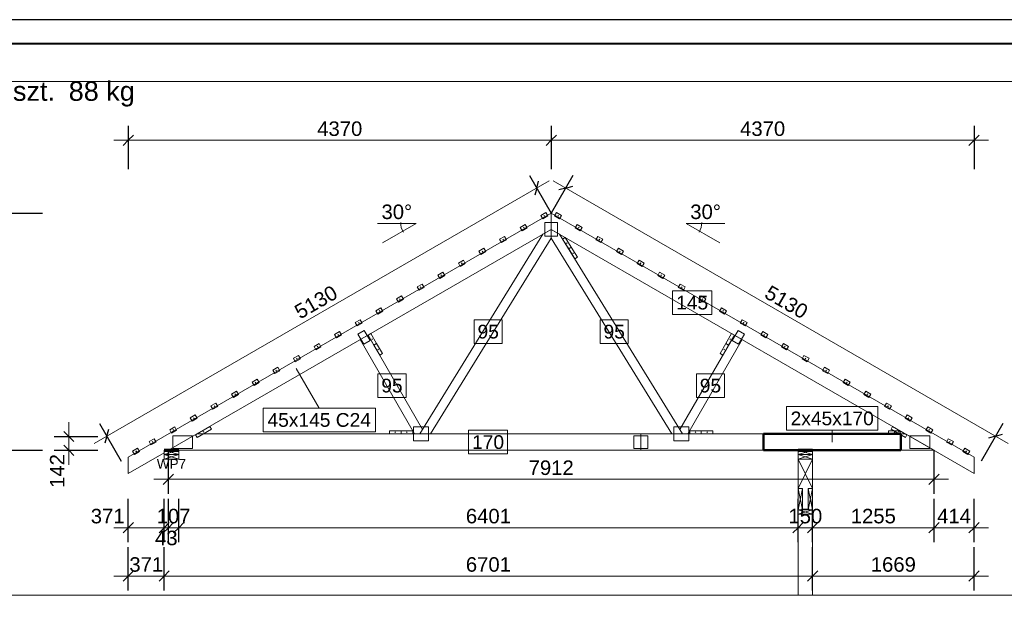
# Model space of a CAD drawing. Header units: centimetres. Extents: x 30569 to 37228, y -36705 to -28476.
# Tile 16 of 29: x 35407 to 36425, y -33496 to -32897. Entities that reach past the tile are written whole.
import ezdxf
from ezdxf.enums import TextEntityAlignment as Align

# ---------------------------------------------------------------- set-up
doc = ezdxf.new("R2010")
doc.units = ezdxf.units.CM
doc.layers.add('ramka', color=3, linetype='Continuous', lineweight=40)
doc.layers.add('Standard', color=7, linetype='Continuous')
doc.styles.add('Arial_PMR', font='arial.ttf')

msp = doc.modelspace()

# ---------------------------------------------------------------- linework, layer by layer
at = {"layer": 'Defpoints'}
msp.add_lwpolyline([(33978.4, -34997.11), (37228.4, -34997.11), (37228.4, -32897.11), (33978.4, -32897.11)], close=True, dxfattribs=at)
at = {"layer": 'ramka'}
msp.add_lwpolyline([(34128.4, -34972.11), (37203.4, -34972.11), (37203.4, -32922.11), (34128.4, -32922.11)], close=True, dxfattribs=at)
at = {"layer": 'Standard', "color": 0, "lineweight": 0}
for p, q in [((36482.91, -32960.97), (35307.97, -32960.97)), ((35950.04, -33106.7), (35950.04, -33121)), ((35963.24, -33106.7), (35950.04, -33106.7)), ((35963.24, -33121), (35963.24, -33106.7)), ((35950.04, -33121), (35963.24, -33121)), ((36122.53, -33177.34), (36082.09, -33177.34)), ((36082.09, -33177.34), (36082.09, -33201.82)), ((36122.53, -33201.82), (36122.53, -33177.34)), ((36082.09, -33201.82), (36122.53, -33201.82)), ((35906.12, -33207.31), (35876.97, -33207.31)), ((35876.97, -33207.31), (35876.97, -33231.79)), ((35906.12, -33231.79), (35906.12, -33207.31)), ((36036.32, -33207.31), (36007.17, -33207.31)), ((36007.17, -33207.31), (36007.17, -33231.79)), ((36036.32, -33231.79), (36036.32, -33207.31)), ((35763.51, -33218.31), (35756.93, -33222.11)), ((35756.93, -33222.11), (35763.03, -33232.68)), ((35769.61, -33228.88), (35763.51, -33218.31)), ((36149.77, -33218.31), (36143.67, -33228.88)), ((36156.36, -33222.11), (36149.77, -33218.31)), ((36150.26, -33232.68), (36156.36, -33222.11)), ((35763.03, -33232.68), (35769.61, -33228.88)), ((35876.97, -33231.79), (35906.12, -33231.79)), ((36007.17, -33231.79), (36036.32, -33231.79)), ((36143.67, -33228.88), (36150.26, -33232.68)), ((35806.64, -33263.13), (35777.49, -33263.13)), ((35777.49, -33263.13), (35777.49, -33287.61)), ((35806.64, -33287.61), (35806.64, -33263.13)), ((36135.79, -33263.13), (36106.65, -33263.13)), ((36106.65, -33263.13), (36106.65, -33287.61)), ((36135.79, -33287.61), (36135.79, -33263.13)), ((35777.49, -33287.61), (35806.64, -33287.61)), ((36106.65, -33287.61), (36135.79, -33287.61)), ((35774.92, -33298.64), (35658.89, -33298.64)), ((35658.89, -33298.64), (35658.89, -33323.12)), ((35774.92, -33323.12), (35774.92, -33298.64)), ((36294.34, -33297.03), (36199.74, -33297.03)), ((36199.74, -33297.03), (36199.74, -33321.51)), ((36294.34, -33321.51), (36294.34, -33297.03)), ((35658.89, -33323.12), (35774.92, -33323.12)), ((35829.9, -33318.1), (35814.5, -33318.1)), ((35814.5, -33318.1), (35814.5, -33332.4)), ((35829.9, -33332.4), (35829.9, -33318.1)), ((35911.63, -33321.51), (35871.2, -33321.51)), ((35871.2, -33321.51), (35871.2, -33345.99)), ((35911.63, -33345.99), (35911.63, -33321.51)), ((36098.78, -33318.1), (36083.38, -33318.1)), ((36083.38, -33318.1), (36083.38, -33332.4)), ((36098.78, -33332.4), (36098.78, -33318.1)), ((36199.74, -33321.51), (36294.34, -33321.51)), ((35586.01, -33327.15), (35565.51, -33327.15)), ((35565.51, -33327.15), (35565.51, -33340.35)), ((35586.01, -33340.35), (35586.01, -33327.15)), ((35814.5, -33332.4), (35829.9, -33332.4)), ((36056.39, -33327.15), (36042.09, -33327.15)), ((36042.09, -33327.15), (36042.09, -33340.35)), ((36056.39, -33340.35), (36056.39, -33327.15)), ((36083.38, -33332.4), (36098.78, -33332.4)), ((36347.77, -33327.15), (36327.27, -33327.15)), ((36327.27, -33327.15), (36327.27, -33340.35)), ((36347.77, -33340.35), (36347.77, -33327.15)), ((35556.69, -33342.25), (35556.69, -33346.75)), ((35571.69, -33342.25), (35556.69, -33342.25)), ((35556.69, -33342.25), (35571.69, -33346.75)), ((35556.69, -33346.75), (35571.69, -33342.25)), ((35565.51, -33340.35), (35586.01, -33340.35)), ((35571.69, -33346.75), (35571.69, -33342.25)), ((36042.09, -33340.35), (36056.39, -33340.35)), ((36211.77, -33342.25), (36211.77, -33346.75)), ((36226.77, -33342.25), (36211.77, -33342.25)), ((36211.77, -33342.25), (36226.77, -33346.75)), ((36211.77, -33346.75), (36226.77, -33342.25)), ((36226.77, -33346.75), (36226.77, -33342.25)), ((36327.27, -33340.35), (36347.77, -33340.35)), ((35556.69, -33346.75), (35571.69, -33346.75)), ((35556.69, -33346.75), (35556.69, -33351.75)), ((35571.69, -33346.75), (35571.69, -33351.75)), ((35871.2, -33345.99), (35911.63, -33345.99)), ((36211.77, -33346.75), (36226.77, -33346.75)), ((36211.77, -33346.75), (36211.77, -33351.75)), ((36226.77, -33346.75), (36226.77, -33351.75)), ((35307.97, -33492.14), (36482.91, -33492.14))]:
    msp.add_line(p, q, dxfattribs=at)
at = {"layer": 'Standard', "color": 5, "lineweight": 25}
for p, q in [((35519.64, -33006.78), (35519.64, -33051.78)), ((35956.64, -33006.78), (35956.64, -33051.78)), ((36393.64, -33006.78), (36393.64, -33051.78)), ((35519.64, -33021.78), (35524.95, -33016.48)), ((35956.64, -33021.78), (35961.95, -33016.48)), ((35956.64, -33021.78), (35961.95, -33016.48)), ((36393.64, -33021.78), (36398.95, -33016.48)), ((35519.64, -33021.78), (35514.34, -33027.08)), ((35956.64, -33021.78), (35951.34, -33027.08)), ((35956.64, -33021.78), (35951.34, -33027.08)), ((36393.64, -33021.78), (36388.34, -33027.08)), ((35934.14, -33058.14), (35956.64, -33097.11)), ((35979.14, -33058.14), (35956.64, -33097.11)), ((35941.64, -33071.13), (35943.58, -33063.88)), ((35971.64, -33071.13), (35978.89, -33069.19)), ((35941.64, -33071.13), (35939.7, -33078.37)), ((35971.64, -33071.13), (35964.4, -33073.07)), ((35385.8, -33097.11), (35430.8, -33097.11)), ((35458.14, -33328.02), (35452.84, -33322.71)), ((35489.89, -33314.62), (35512.39, -33353.59)), ((35497.39, -33327.61), (35499.33, -33320.37)), ((36423.39, -33314.62), (36400.89, -33353.59)), ((35443.14, -33328.02), (35488.14, -33328.02)), ((35458.14, -33328.02), (35463.45, -33333.32)), ((35497.39, -33327.61), (35495.45, -33334.86)), ((36415.89, -33327.61), (36408.65, -33329.56)), ((36415.89, -33327.61), (36423.14, -33325.67)), ((35385.8, -33342.25), (35430.8, -33342.25)), ((35443.14, -33342.25), (35488.14, -33342.25)), ((35458.14, -33342.25), (35452.84, -33336.95)), ((35458.14, -33342.25), (35463.45, -33347.55)), ((35561.04, -33387.25), (35561.04, -33342.25)), ((36352.24, -33387.25), (36352.24, -33342.25)), ((35561.04, -33372.25), (35555.74, -33377.55)), ((35561.04, -33372.25), (35566.35, -33366.95)), ((36352.24, -33372.25), (36346.94, -33377.55)), ((36352.24, -33372.25), (36357.55, -33366.95)), ((35519.64, -33437.25), (35519.64, -33392.25)), ((35556.69, -33437.25), (35556.69, -33392.25)), ((35561.04, -33437.25), (35561.04, -33392.25)), ((35571.69, -33437.25), (35571.69, -33392.25)), ((36211.77, -33437.25), (36211.77, -33392.25)), ((36226.77, -33437.25), (36226.77, -33392.25)), ((36352.24, -33437.25), (36352.24, -33392.25)), ((36393.64, -33437.25), (36393.64, -33392.25)), ((35519.64, -33422.25), (35514.34, -33427.55)), ((35519.64, -33422.25), (35524.95, -33416.95)), ((35556.69, -33422.25), (35551.39, -33427.55)), ((35556.69, -33422.25), (35551.39, -33427.55)), ((35561.04, -33422.25), (35555.74, -33427.55)), ((35561.04, -33422.25), (35555.74, -33427.55)), ((35556.69, -33422.25), (35562, -33416.95)), ((35556.69, -33422.25), (35562, -33416.95)), ((35561.04, -33422.25), (35566.35, -33416.95)), ((35561.04, -33422.25), (35566.35, -33416.95)), ((35571.69, -33422.25), (35566.39, -33427.55)), ((35571.69, -33422.25), (35566.39, -33427.55)), ((35571.69, -33422.25), (35577, -33416.95)), ((35571.69, -33422.25), (35577, -33416.95)), ((36211.77, -33422.25), (36206.47, -33427.55)), ((36211.77, -33422.25), (36206.47, -33427.55)), ((36211.77, -33422.25), (36217.07, -33416.95)), ((36211.77, -33422.25), (36217.07, -33416.95)), ((36226.77, -33422.25), (36221.47, -33427.55)), ((36226.77, -33422.25), (36221.47, -33427.55)), ((36226.77, -33422.25), (36232.07, -33416.95)), ((36226.77, -33422.25), (36232.07, -33416.95)), ((36352.24, -33422.25), (36346.94, -33427.55)), ((36352.24, -33422.25), (36346.94, -33427.55)), ((36352.24, -33422.25), (36357.55, -33416.95)), ((36352.24, -33422.25), (36357.55, -33416.95)), ((36393.64, -33422.25), (36388.34, -33427.55)), ((36393.64, -33422.25), (36398.95, -33416.95)), ((35519.64, -33487.25), (35519.64, -33442.25)), ((35556.69, -33487.25), (35556.69, -33442.25)), ((36226.77, -33487.25), (36226.77, -33442.25)), ((36393.64, -33487.25), (36393.64, -33442.25)), ((35519.64, -33472.25), (35514.34, -33477.55)), ((35519.64, -33472.25), (35524.95, -33466.95)), ((35556.69, -33472.25), (35551.39, -33477.55)), ((35556.69, -33472.25), (35551.39, -33477.55)), ((35556.69, -33472.25), (35562, -33466.95)), ((35556.69, -33472.25), (35562, -33466.95)), ((36226.77, -33472.25), (36221.47, -33477.55)), ((36226.77, -33472.25), (36221.47, -33477.55)), ((36226.77, -33472.25), (36232.07, -33466.95)), ((36226.77, -33472.25), (36232.07, -33466.95)), ((36393.64, -33472.25), (36388.34, -33477.55)), ((36393.64, -33472.25), (36398.95, -33466.95))]:
    msp.add_line(p, q, dxfattribs=at)
at = {"layer": 'Standard', "color": 5, "lineweight": 0}
for p, q in [((35504.64, -33021.78), (36408.64, -33021.78)), ((35484.4, -33335.11), (35954.63, -33063.63)), ((35958.65, -33063.63), (36428.88, -33335.11)), ((35951.12, -33096.54), (35945.92, -33099.54)), ((35945.92, -33099.54), (35947.92, -33103.01)), ((35947.92, -33103.01), (35953.12, -33100.01)), ((35949.88, -33099.42), (35949.17, -33100.13)), ((35949.17, -33099.42), (35949.88, -33100.13)), ((35953.12, -33100.01), (35951.12, -33096.54)), ((35962.16, -33096.54), (35960.16, -33100.01)), ((35960.16, -33100.01), (35965.36, -33103.01)), ((35967.36, -33099.54), (35962.16, -33096.54)), ((35964.12, -33099.42), (35963.41, -33100.13)), ((35963.41, -33099.42), (35964.12, -33100.13)), ((35965.36, -33103.01), (35967.36, -33099.54)), ((35817.1, -33107.71), (35777.1, -33107.71)), ((35817.1, -33107.71), (35782.46, -33127.71)), ((35929.81, -33108.85), (35924.62, -33111.85)), ((35931.81, -33112.31), (35929.81, -33108.85)), ((35983.47, -33108.85), (35981.47, -33112.31)), ((35988.67, -33111.85), (35983.47, -33108.85)), ((36096.19, -33107.71), (36130.83, -33127.71)), ((36096.19, -33107.71), (36136.19, -33107.71)), ((35924.62, -33111.85), (35926.62, -33115.31)), ((35926.62, -33115.31), (35931.81, -33112.31)), ((35928.57, -33111.72), (35927.86, -33112.43)), ((35927.86, -33111.72), (35928.57, -33112.43)), ((35981.47, -33112.31), (35986.67, -33115.31)), ((35985.42, -33111.72), (35984.72, -33112.43)), ((35984.72, -33111.72), (35985.42, -33112.43)), ((35986.67, -33115.31), (35988.67, -33111.85)), ((35908.5, -33121.15), (35903.31, -33124.15)), ((35903.31, -33124.15), (35905.31, -33127.61)), ((35905.31, -33127.61), (35910.5, -33124.61)), ((35907.26, -33124.03), (35906.55, -33124.73)), ((35906.55, -33124.03), (35907.26, -33124.73)), ((35910.5, -33124.61), (35908.5, -33121.15)), ((36004.78, -33121.15), (36002.78, -33124.61)), ((36002.78, -33124.61), (36007.98, -33127.61)), ((36009.98, -33124.15), (36004.78, -33121.15)), ((36006.73, -33124.03), (36006.03, -33124.73)), ((36006.03, -33124.03), (36006.73, -33124.73)), ((36007.98, -33127.61), (36009.98, -33124.15)), ((35887.19, -33133.45), (35882, -33136.45)), ((35882, -33136.45), (35884, -33139.91)), ((35884, -33139.91), (35889.19, -33136.91)), ((35885.95, -33136.33), (35885.24, -33137.04)), ((35885.24, -33136.33), (35885.95, -33137.04)), ((35889.19, -33136.91), (35887.19, -33133.45)), ((36026.09, -33133.45), (36024.09, -33136.91)), ((36024.09, -33136.91), (36029.29, -33139.91)), ((36031.29, -33136.45), (36026.09, -33133.45)), ((36028.04, -33136.33), (36027.34, -33137.04)), ((36027.34, -33136.33), (36028.04, -33137.04)), ((36029.29, -33139.91), (36031.29, -33136.45)), ((35865.89, -33145.75), (35860.69, -33148.75)), ((35860.69, -33148.75), (35862.69, -33152.22)), ((35862.69, -33152.22), (35867.89, -33149.22)), ((35864.64, -33148.63), (35863.93, -33149.34)), ((35863.93, -33148.63), (35864.64, -33149.34)), ((35867.89, -33149.22), (35865.89, -33145.75)), ((36047.4, -33145.75), (36045.4, -33149.22)), ((36045.4, -33149.22), (36050.6, -33152.22)), ((36052.6, -33148.75), (36047.4, -33145.75)), ((36049.35, -33148.63), (36048.64, -33149.34)), ((36048.64, -33148.63), (36049.35, -33149.34)), ((36050.6, -33152.22), (36052.6, -33148.75)), ((35844.58, -33158.06), (35839.38, -33161.06)), ((35839.38, -33161.06), (35841.38, -33164.52)), ((35843.33, -33160.93), (35842.63, -33161.64)), ((35842.63, -33160.93), (35843.33, -33161.64)), ((35846.58, -33161.52), (35844.58, -33158.06)), ((36068.71, -33158.06), (36066.71, -33161.52)), ((36073.9, -33161.06), (36068.71, -33158.06)), ((36070.66, -33160.93), (36069.95, -33161.64)), ((36069.95, -33160.93), (36070.66, -33161.64)), ((36071.9, -33164.52), (36073.9, -33161.06)), ((35823.27, -33170.36), (35818.07, -33173.36)), ((35825.27, -33173.82), (35823.27, -33170.36)), ((35841.38, -33164.52), (35846.58, -33161.52)), ((36066.71, -33161.52), (36071.9, -33164.52)), ((36090.02, -33170.36), (36088.02, -33173.82)), ((36095.21, -33173.36), (36090.02, -33170.36)), ((35818.07, -33173.36), (35820.07, -33176.82)), ((35820.07, -33176.82), (35825.27, -33173.82)), ((35822.02, -33173.24), (35821.32, -33173.94)), ((35821.32, -33173.24), (35822.02, -33173.94)), ((36088.02, -33173.82), (36093.21, -33176.82)), ((36091.97, -33173.24), (36091.26, -33173.94)), ((36091.26, -33173.24), (36091.97, -33173.94)), ((36093.21, -33176.82), (36095.21, -33173.36)), ((35801.96, -33182.66), (35796.76, -33185.66)), ((35796.76, -33185.66), (35798.76, -33189.12)), ((35798.76, -33189.12), (35803.96, -33186.12)), ((35800.71, -33185.54), (35800.01, -33186.25)), ((35800.01, -33185.54), (35800.71, -33186.25)), ((35803.96, -33186.12), (35801.96, -33182.66)), ((36111.33, -33182.66), (36109.33, -33186.12)), ((36109.33, -33186.12), (36114.52, -33189.12)), ((36116.52, -33185.66), (36111.33, -33182.66)), ((36113.28, -33185.54), (36112.57, -33186.25)), ((36112.57, -33185.54), (36113.28, -33186.25)), ((36114.52, -33189.12), (36116.52, -33185.66)), ((35780.65, -33194.96), (35775.45, -33197.96)), ((35775.45, -33197.96), (35777.45, -33201.43)), ((35777.45, -33201.43), (35782.65, -33198.43)), ((35779.41, -33197.84), (35778.7, -33198.55)), ((35778.7, -33197.84), (35779.41, -33198.55)), ((35782.65, -33198.43), (35780.65, -33194.96)), ((36132.63, -33194.96), (36130.63, -33198.43)), ((36130.63, -33198.43), (36135.83, -33201.43)), ((36137.83, -33197.96), (36132.63, -33194.96)), ((36134.59, -33197.84), (36133.88, -33198.55)), ((36133.88, -33197.84), (36134.59, -33198.55)), ((36135.83, -33201.43), (36137.83, -33197.96)), ((35759.34, -33207.27), (35754.15, -33210.27)), ((35754.15, -33210.27), (35756.15, -33213.73)), ((35756.15, -33213.73), (35761.34, -33210.73)), ((35758.1, -33210.14), (35757.39, -33210.85)), ((35757.39, -33210.14), (35758.1, -33210.85)), ((35761.34, -33210.73), (35759.34, -33207.27)), ((36153.94, -33207.27), (36151.94, -33210.73)), ((36151.94, -33210.73), (36157.14, -33213.73)), ((36159.14, -33210.27), (36153.94, -33207.27)), ((36155.89, -33210.14), (36155.19, -33210.85)), ((36155.19, -33210.14), (36155.89, -33210.85)), ((36157.14, -33213.73), (36159.14, -33210.27)), ((35738.03, -33219.57), (35732.84, -33222.57)), ((35740.03, -33223.03), (35738.03, -33219.57)), ((36175.25, -33219.57), (36173.25, -33223.03)), ((36180.45, -33222.57), (36175.25, -33219.57)), ((35716.72, -33231.87), (35711.53, -33234.87)), ((35718.72, -33235.34), (35716.72, -33231.87)), ((35732.84, -33222.57), (35734.84, -33226.03)), ((35734.84, -33226.03), (35740.03, -33223.03)), ((35736.79, -33222.45), (35736.08, -33223.15)), ((35736.08, -33222.45), (35736.79, -33223.15)), ((36173.25, -33223.03), (36178.45, -33226.03)), ((36177.2, -33222.45), (36176.5, -33223.15)), ((36176.5, -33222.45), (36177.2, -33223.15)), ((36178.45, -33226.03), (36180.45, -33222.57)), ((36196.56, -33231.87), (36194.56, -33235.34)), ((36201.76, -33234.87), (36196.56, -33231.87)), ((35711.53, -33234.87), (35713.53, -33238.34)), ((35713.53, -33238.34), (35718.72, -33235.34)), ((35715.48, -33234.75), (35714.77, -33235.46)), ((35714.77, -33234.75), (35715.48, -33235.46)), ((36194.56, -33235.34), (36199.76, -33238.34)), ((36198.51, -33234.75), (36197.81, -33235.46)), ((36197.81, -33234.75), (36198.51, -33235.46)), ((36199.76, -33238.34), (36201.76, -33234.87)), ((35695.42, -33244.17), (35690.22, -33247.17)), ((35690.22, -33247.17), (35692.22, -33250.64)), ((35692.22, -33250.64), (35697.42, -33247.64)), ((35694.17, -33247.05), (35693.46, -33247.76)), ((35693.46, -33247.05), (35694.17, -33247.76)), ((35697.42, -33247.64), (35695.42, -33244.17)), ((36217.87, -33244.17), (36215.87, -33247.64)), ((36215.87, -33247.64), (36221.07, -33250.64)), ((36223.07, -33247.17), (36217.87, -33244.17)), ((36219.82, -33247.05), (36219.11, -33247.76)), ((36219.11, -33247.05), (36219.82, -33247.76)), ((36221.07, -33250.64), (36223.07, -33247.17)), ((35674.11, -33256.48), (35668.91, -33259.48)), ((35668.91, -33259.48), (35670.91, -33262.94)), ((35670.91, -33262.94), (35676.11, -33259.94)), ((35672.86, -33259.35), (35672.16, -33260.06)), ((35672.16, -33259.35), (35672.86, -33260.06)), ((35676.11, -33259.94), (35674.11, -33256.48)), ((36239.18, -33256.48), (36237.18, -33259.94)), ((36237.18, -33259.94), (36242.37, -33262.94)), ((36244.37, -33259.48), (36239.18, -33256.48)), ((36241.13, -33259.35), (36240.42, -33260.06)), ((36240.42, -33259.35), (36241.13, -33260.06)), ((36242.37, -33262.94), (36244.37, -33259.48)), ((35652.8, -33268.78), (35647.6, -33271.78)), ((35647.6, -33271.78), (35649.6, -33275.24)), ((35649.6, -33275.24), (35654.8, -33272.24)), ((35651.55, -33271.66), (35650.85, -33272.36)), ((35650.85, -33271.66), (35651.55, -33272.36)), ((35654.8, -33272.24), (35652.8, -33268.78)), ((36260.49, -33268.78), (36258.49, -33272.24)), ((36258.49, -33272.24), (36263.68, -33275.24)), ((36265.68, -33271.78), (36260.49, -33268.78)), ((36262.44, -33271.66), (36261.73, -33272.36)), ((36261.73, -33271.66), (36262.44, -33272.36)), ((36263.68, -33275.24), (36265.68, -33271.78)), ((35631.49, -33281.08), (35626.29, -33284.08)), ((35633.49, -33284.55), (35631.49, -33281.08)), ((36281.8, -33281.08), (36279.8, -33284.55)), ((36286.99, -33284.08), (36281.8, -33281.08)), ((35610.18, -33293.38), (35604.98, -33296.38)), ((35612.18, -33296.85), (35610.18, -33293.38)), ((35626.29, -33284.08), (35628.29, -33287.55)), ((35628.29, -33287.55), (35633.49, -33284.55)), ((35630.24, -33283.96), (35629.54, -33284.67)), ((35629.54, -33283.96), (35630.24, -33284.67)), ((36279.8, -33284.55), (36284.99, -33287.55)), ((36283.75, -33283.96), (36283.04, -33284.67)), ((36283.04, -33283.96), (36283.75, -33284.67)), ((36284.99, -33287.55), (36286.99, -33284.08)), ((36303.1, -33293.38), (36301.1, -33296.85)), ((36308.3, -33296.38), (36303.1, -33293.38)), ((35604.98, -33296.38), (35606.98, -33299.85)), ((35606.98, -33299.85), (35612.18, -33296.85)), ((35608.94, -33296.26), (35608.23, -33296.97)), ((35608.23, -33296.26), (35608.94, -33296.97)), ((36301.1, -33296.85), (36306.3, -33299.85)), ((36305.06, -33296.26), (36304.35, -33296.97)), ((36304.35, -33296.26), (36305.06, -33296.97)), ((36306.3, -33299.85), (36308.3, -33296.38)), ((35458.14, -33357.25), (35458.14, -33313.02)), ((35588.87, -33305.69), (35583.68, -33308.69)), ((35583.68, -33308.69), (35585.68, -33312.15)), ((35585.68, -33312.15), (35590.87, -33309.15)), ((35587.63, -33308.57), (35586.92, -33309.27)), ((35586.92, -33308.57), (35587.63, -33309.27)), ((35590.87, -33309.15), (35588.87, -33305.69)), ((36324.41, -33305.69), (36322.41, -33309.15)), ((36322.41, -33309.15), (36327.61, -33312.15)), ((36329.61, -33308.69), (36324.41, -33305.69)), ((36326.36, -33308.57), (36325.66, -33309.27)), ((36325.66, -33308.57), (36326.36, -33309.27)), ((36327.61, -33312.15), (36329.61, -33308.69)), ((35567.56, -33317.99), (35562.37, -33320.99)), ((35562.37, -33320.99), (35564.37, -33324.45)), ((35564.37, -33324.45), (35569.56, -33321.45)), ((35566.32, -33320.87), (35565.61, -33321.57)), ((35565.61, -33320.87), (35566.32, -33321.57)), ((35569.56, -33321.45), (35567.56, -33317.99)), ((36345.72, -33317.99), (36343.72, -33321.45)), ((36343.72, -33321.45), (36348.92, -33324.45)), ((36350.92, -33320.99), (36345.72, -33317.99)), ((36347.67, -33320.87), (36346.97, -33321.57)), ((36346.97, -33320.87), (36347.67, -33321.57)), ((36348.92, -33324.45), (36350.92, -33320.99)), ((35546.25, -33330.29), (35541.06, -33333.29)), ((35541.06, -33333.29), (35543.06, -33336.76)), ((35543.06, -33336.76), (35548.25, -33333.76)), ((35545.01, -33333.17), (35544.3, -33333.88)), ((35544.3, -33333.17), (35545.01, -33333.88)), ((35548.25, -33333.76), (35546.25, -33330.29)), ((36367.03, -33330.29), (36365.03, -33333.76)), ((36365.03, -33333.76), (36370.23, -33336.76)), ((36372.23, -33333.29), (36367.03, -33330.29)), ((36368.98, -33333.17), (36368.28, -33333.88)), ((36368.28, -33333.17), (36368.98, -33333.88)), ((36370.23, -33336.76), (36372.23, -33333.29)), ((36367.24, -33372.25), (35546.04, -33372.25)), ((35504.64, -33422.25), (36408.64, -33422.25)), ((35504.64, -33472.25), (36408.64, -33472.25))]:
    msp.add_line(p, q, dxfattribs=at)
at = {"layer": 'Standard', "color": 22, "lineweight": 0}
for p, q in [((35956.64, -33097.11), (35519.64, -33349.41)), ((35956.64, -33113.85), (35956.64, -33097.11)), ((35956.64, -33097.11), (35956.64, -33113.85)), ((36393.64, -33349.41), (35956.64, -33097.11)), ((35561.04, -33342.25), (35956.64, -33113.85)), ((35947.99, -33118.85), (35820.86, -33325.25)), ((35956.64, -33113.85), (35947.99, -33118.85)), ((35956.64, -33113.85), (36393.64, -33366.15)), ((35956.64, -33122.91), (35956.64, -33113.85)), ((35965.3, -33118.85), (35956.64, -33113.85)), ((35956.64, -33113.85), (35956.64, -33122.91)), ((36092.42, -33325.25), (35965.3, -33118.85)), ((35832.02, -33325.25), (35956.64, -33122.91)), ((35956.64, -33122.91), (36081.26, -33325.25)), ((35767.38, -33223.12), (35759.16, -33227.87)), ((35759.16, -33227.87), (35815.38, -33325.25)), ((35823.69, -33320.65), (35767.38, -33223.12)), ((36145.9, -33223.12), (36089.59, -33320.65)), ((36097.91, -33325.25), (36154.13, -33227.87)), ((36154.13, -33227.87), (36145.9, -33223.12)), ((35820.86, -33325.25), (35823.69, -33320.65)), ((36089.59, -33320.65), (36092.42, -33325.25)), ((35590.49, -33325.25), (35561.04, -33342.25)), ((36049.24, -33325.25), (35590.49, -33325.25)), ((35815.38, -33325.25), (35820.86, -33325.25)), ((35820.86, -33325.25), (35832.02, -33325.25)), ((36322.8, -33325.25), (36049.24, -33325.25)), ((36049.24, -33325.25), (36049.24, -33342.25)), ((36049.24, -33342.25), (36049.24, -33325.25)), ((36081.26, -33325.25), (36092.42, -33325.25)), ((36092.42, -33325.25), (36097.91, -33325.25)), ((36352.24, -33342.25), (36322.8, -33325.25)), ((35556.69, -33344.76), (35556.69, -33342.25)), ((35556.69, -33342.25), (35561.04, -33342.25)), ((35561.04, -33342.25), (36049.24, -33342.25)), ((36049.24, -33342.25), (36352.24, -33342.25)), ((35519.64, -33366.15), (35556.69, -33344.76)), ((35519.64, -33349.41), (35519.64, -33366.15)), ((36393.64, -33366.15), (36393.64, -33349.41))]:
    msp.add_line(p, q, dxfattribs=at)
at = {"layer": 'Standard', "color": 105, "lineweight": 0}
for p, q in [((35971.13, -33122.22), (35968.41, -33123.89)), ((35968.41, -33123.89), (35974.7, -33134.11)), ((35977.42, -33132.43), (35971.13, -33122.22)), ((35973.27, -33127.81), (35972.56, -33128.52)), ((35972.56, -33127.81), (35973.27, -33128.52)), ((35977.42, -33132.43), (35974.7, -33134.11)), ((35974.7, -33134.11), (35977.42, -33132.43)), ((35974.7, -33134.11), (35980.99, -33144.33)), ((35983.72, -33142.65), (35977.42, -33132.43)), ((35979.56, -33138.03), (35978.85, -33138.73)), ((35978.85, -33138.03), (35979.56, -33138.73)), ((35980.99, -33144.33), (35983.72, -33142.65)), ((35770.15, -33221.52), (35767.38, -33223.12)), ((35776.15, -33231.91), (35770.15, -33221.52)), ((36143.13, -33221.52), (36137.13, -33231.91)), ((36145.9, -33223.12), (36143.13, -33221.52)), ((35767.38, -33223.12), (35773.38, -33233.51)), ((35772.12, -33227.16), (35771.42, -33227.87)), ((35771.42, -33227.16), (35772.12, -33227.87)), ((35776.15, -33231.91), (35773.38, -33233.51)), ((35773.38, -33233.51), (35776.15, -33231.91)), ((35782.15, -33242.3), (35776.15, -33231.91)), ((36137.13, -33231.91), (36131.13, -33242.3)), ((36139.9, -33233.51), (36137.13, -33231.91)), ((36137.13, -33231.91), (36139.9, -33233.51)), ((36139.9, -33233.51), (36145.9, -33223.12)), ((36141.87, -33227.16), (36141.16, -33227.87)), ((36141.16, -33227.16), (36141.87, -33227.87)), ((35773.38, -33233.51), (35779.38, -33243.9)), ((35778.12, -33237.55), (35777.42, -33238.26)), ((35777.42, -33237.55), (35778.12, -33238.26)), ((35779.38, -33243.9), (35782.15, -33242.3)), ((36131.13, -33242.3), (36133.9, -33243.9)), ((36133.9, -33243.9), (36139.9, -33233.51)), ((36135.87, -33237.55), (36135.16, -33238.26)), ((36135.16, -33237.55), (36135.87, -33238.26)), ((35801.53, -33322.05), (35789.53, -33322.05)), ((35789.53, -33322.05), (35789.53, -33325.25)), ((35795.88, -33323.3), (35795.18, -33324)), ((35795.18, -33323.3), (35795.88, -33324)), ((35801.53, -33325.25), (35801.53, -33322.05)), ((35813.53, -33322.05), (35801.53, -33322.05)), ((35801.53, -33322.05), (35801.53, -33325.25)), ((35807.88, -33323.3), (35807.18, -33324)), ((35807.18, -33323.3), (35807.88, -33324)), ((35813.53, -33325.25), (35813.53, -33322.05)), ((36111.75, -33322.05), (36099.75, -33322.05)), ((36099.75, -33322.05), (36099.75, -33325.25)), ((36106.11, -33323.3), (36105.4, -33324)), ((36105.4, -33323.3), (36106.11, -33324)), ((36123.75, -33322.05), (36111.75, -33322.05)), ((36111.75, -33322.05), (36111.75, -33325.25)), ((36111.75, -33325.25), (36111.75, -33322.05)), ((36118.11, -33323.3), (36117.4, -33324)), ((36117.4, -33323.3), (36118.11, -33324)), ((36123.75, -33325.25), (36123.75, -33322.05)), ((36317.26, -33322.05), (36305.26, -33322.05)), ((36305.26, -33322.05), (36305.26, -33325.25)), ((36311.61, -33323.3), (36310.9, -33324)), ((36310.9, -33323.3), (36311.61, -33324)), ((36317.26, -33325.25), (36317.26, -33322.05)), ((35789.53, -33325.25), (35801.53, -33325.25)), ((35801.53, -33325.25), (35813.53, -33325.25)), ((36099.75, -33325.25), (36111.75, -33325.25)), ((36111.75, -33325.25), (36123.75, -33325.25)), ((36305.26, -33325.25), (36317.26, -33325.25))]:
    msp.add_line(p, q, dxfattribs=at)
at = {"layer": 'Standard', "color": 8, "lineweight": 0}
for p, q in [((35693.2, -33257.58), (35716.91, -33298.64)), ((36247.04, -33333.75), (36247.04, -33321.51))]:
    msp.add_line(p, q, dxfattribs=at)
at = {"layer": 'Standard', "color": 1, "lineweight": 0}
for p, q in [((35603.85, -33317.53), (35589.02, -33326.1)), ((35590.62, -33328.87), (35605.45, -33320.3)), ((35597.59, -33322.85), (35596.88, -33323.55)), ((35596.88, -33322.85), (35597.59, -33323.55)), ((35605.45, -33320.3), (35603.85, -33317.53)), ((36309.43, -33317.53), (36307.83, -33320.3)), ((36307.83, -33320.3), (36322.66, -33328.87)), ((36324.26, -33326.1), (36309.43, -33317.53)), ((36316.4, -33322.85), (36315.69, -33323.55)), ((36315.69, -33322.85), (36316.4, -33323.55)), ((35589.02, -33326.1), (35590.62, -33328.87)), ((36322.66, -33328.87), (36324.26, -33326.1))]:
    msp.add_line(p, q, dxfattribs=at)
at = {"layer": 'Standard', "color": 22, "lineweight": 50}
for p, q in [((36176.04, -33325.25), (36176.04, -33342.25)), ((36318.04, -33325.25), (36176.04, -33325.25)), ((36176.04, -33325.25), (36176.04, -33342.25)), ((36318.04, -33325.25), (36176.04, -33325.25)), ((36318.04, -33342.25), (36318.04, -33325.25)), ((36318.04, -33342.25), (36318.04, -33325.25)), ((36176.04, -33342.25), (36318.04, -33342.25)), ((36176.04, -33342.25), (36318.04, -33342.25))]:
    msp.add_line(p, q, dxfattribs=at)
at = {"layer": 'Standard', "color": 151, "lineweight": 0}
for p, q in [((35529.28, -33340.09), (35524.08, -33343.09)), ((35524.08, -33343.09), (35526.08, -33346.56)), ((35526.08, -33346.56), (35531.28, -33343.56)), ((35528.03, -33342.97), (35527.32, -33343.68)), ((35527.32, -33342.97), (35528.03, -33343.68)), ((35531.28, -33343.56), (35529.28, -33340.09)), ((36384.01, -33340.09), (36382.01, -33343.56)), ((36382.01, -33343.56), (36387.21, -33346.56)), ((36389.21, -33343.09), (36384.01, -33340.09)), ((36385.96, -33342.97), (36385.25, -33343.68)), ((36385.25, -33342.97), (36385.96, -33343.68)), ((36387.21, -33346.56), (36389.21, -33343.09))]:
    msp.add_line(p, q, dxfattribs=at)
at = {"layer": 'Standard', "color": 150, "lineweight": 0}
for p, q in [((35556.69, -33342.25), (35556.69, -33346.75)), ((35571.69, -33342.25), (35556.69, -33342.25)), ((35556.69, -33342.25), (35571.69, -33346.75)), ((35556.69, -33346.75), (35571.69, -33342.25)), ((35571.69, -33346.75), (35571.69, -33342.25)), ((36226.77, -33342.25), (36211.77, -33342.25)), ((36211.77, -33342.25), (36211.77, -33346.75)), ((36226.77, -33342.25), (36211.77, -33346.75)), ((36211.77, -33342.25), (36226.77, -33346.75)), ((36226.77, -33346.75), (36226.77, -33342.25)), ((35556.69, -33346.75), (35556.69, -33351.25)), ((35571.69, -33346.75), (35556.69, -33346.75)), ((35556.69, -33346.75), (35571.69, -33346.75)), ((35556.69, -33346.75), (35571.69, -33351.25)), ((35556.69, -33351.25), (35571.69, -33346.75)), ((35556.69, -33351.25), (35571.69, -33351.25)), ((35571.69, -33351.25), (35571.69, -33346.75)), ((36226.77, -33346.75), (36211.77, -33346.75)), ((36211.77, -33346.75), (36211.77, -33351.25)), ((36211.77, -33346.75), (36226.77, -33346.75)), ((36226.77, -33346.75), (36211.77, -33351.25)), ((36211.77, -33346.75), (36226.77, -33351.25)), ((36211.77, -33351.25), (36226.77, -33351.25)), ((36226.77, -33351.25), (36211.77, -33351.25)), ((36211.77, -33351.25), (36211.77, -33381.75)), ((36211.77, -33381.75), (36226.77, -33351.25)), ((36211.77, -33351.25), (36226.77, -33381.75)), ((36226.77, -33351.25), (36226.77, -33346.75)), ((36226.77, -33381.75), (36226.77, -33351.25)), ((36211.77, -33381.75), (36216.27, -33381.75)), ((36216.27, -33381.75), (36211.77, -33381.75)), ((36211.77, -33381.75), (36211.77, -33403.75)), ((36216.27, -33403.75), (36211.77, -33381.75)), ((36216.27, -33381.75), (36211.77, -33403.75)), ((36216.27, -33381.75), (36216.27, -33403.75)), ((36216.27, -33403.75), (36216.27, -33381.75)), ((36222.27, -33403.75), (36222.27, -33381.75)), ((36222.27, -33381.75), (36226.77, -33381.75)), ((36226.77, -33381.75), (36222.27, -33381.75)), ((36222.27, -33381.75), (36222.27, -33403.75)), ((36226.77, -33403.75), (36222.27, -33381.75)), ((36226.77, -33381.75), (36222.27, -33403.75)), ((36226.77, -33403.75), (36226.77, -33381.75)), ((36226.77, -33403.75), (36211.77, -33403.75)), ((36211.77, -33403.75), (36211.77, -33408.25)), ((36211.77, -33403.75), (36216.27, -33403.75)), ((36226.77, -33408.25), (36211.77, -33403.75)), ((36226.77, -33403.75), (36211.77, -33408.25)), ((36216.27, -33403.75), (36222.27, -33403.75)), ((36222.27, -33403.75), (36226.77, -33403.75)), ((36226.77, -33408.25), (36226.77, -33403.75)), ((36211.77, -33408.25), (36226.77, -33408.25)), ((36226.77, -33408.25), (36211.77, -33408.25)), ((36211.77, -33408.25), (36211.77, -33492.14)), ((36226.77, -33492.14), (36226.77, -33408.25))]:
    msp.add_line(p, q, dxfattribs=at)
at = {"layer": 'Standard', "color": 0, "lineweight": 70}
for p, q in [((35556.69, -33342.25), (35571.69, -33342.25)), ((36211.77, -33342.25), (36226.77, -33342.25))]:
    msp.add_line(p, q, dxfattribs=at)
at = {"layer": 'Standard', "color": 5, "lineweight": 0}
for centre, start, end in [((35817.1, -33107.71), 176, 214), ((36096.19, -33107.71), 326, 4)]:
    msp.add_arc(centre, 16, start, end, dxfattribs=at)

# ---------------------------------------------------------------- texts
at = {"layer": 'Standard', "color": 0, "lineweight": 0, "style": 'Arial_PMR'}
for s, p in [('3szt.', (35443.86, -32960.97)), ('88 kg', (35526.36, -32960.97))]:
    msp.add_text(s, height=20, dxfattribs=at).set_placement(p, align=Align.TOP_RIGHT)
at = {"layer": 'Standard', "color": 5, "lineweight": 0, "style": 'Arial_PMR'}
for s, p in [('4370', (35738.14, -33021.78)), ('4370', (36175.14, -33021.78)), ('30°', (35797.1, -33107.71)), ('30°', (36116.19, -33107.71)), ('371', (35498.27, -33422.25)), ('107', (35566.37, -33422.25)), ('6401', (35891.73, -33422.25)), ('150', (36219.27, -33422.25)), ('1255', (36289.51, -33422.25)), ('414', (36372.94, -33422.25)), ('371', (35538.17, -33472.25)), ('6701', (35891.73, -33472.25)), ('1669', (36310.21, -33472.25))]:
    msp.add_text(s, height=15, dxfattribs=at).set_placement(p, align=Align.BOTTOM_CENTER)
for s, rotation, p in [('5130', 30, (35719.52, -33199.37)), ('5130', 330, (36193.77, -33199.37)), ('142', 90, (35458.14, -33363.62))]:
    msp.add_text(s, height=15, rotation=rotation, dxfattribs=at).set_placement(p, align=Align.BOTTOM_CENTER)
at = {"layer": 'Standard', "color": 0, "lineweight": 0, "style": 'Arial_PMR'}
for s, p in [('145', (36102.31, -33189.58)), ('95', (35891.54, -33219.55)), ('95', (36021.74, -33219.55)), ('95', (35792.07, -33275.37)), ('95', (36121.22, -33275.37)), ('45x145 C24', (35716.91, -33310.88)), ('2x45x170', (36247.04, -33309.27)), ('170', (35891.42, -33333.75))]:
    msp.add_text(s, height=14.19, dxfattribs=at).set_placement(p, align=Align.MIDDLE_CENTER)
at = {"layer": 'Standard', "color": 150, "lineweight": 0, "style": 'Arial_PMR'}
msp.add_text('WP7', height=10, dxfattribs=at).set_placement((35564.19, -33351.25), align=Align.TOP_CENTER)
at = {"layer": 'Standard', "color": 5, "lineweight": 0, "style": 'Arial_PMR', "text_generation_flag": 6}
msp.add_text('7912', height=15, rotation=180, dxfattribs=at).set_placement((35956.64, -33372.25), align=Align.BOTTOM_CENTER)
at = {"layer": 'Standard', "color": 5, "lineweight": 0, "style": 'Arial_PMR'}
msp.add_text('43', height=15, dxfattribs=at).set_placement((35558.87, -33425.35), align=Align.TOP_CENTER)

doc.saveas('drawing.dxf')
